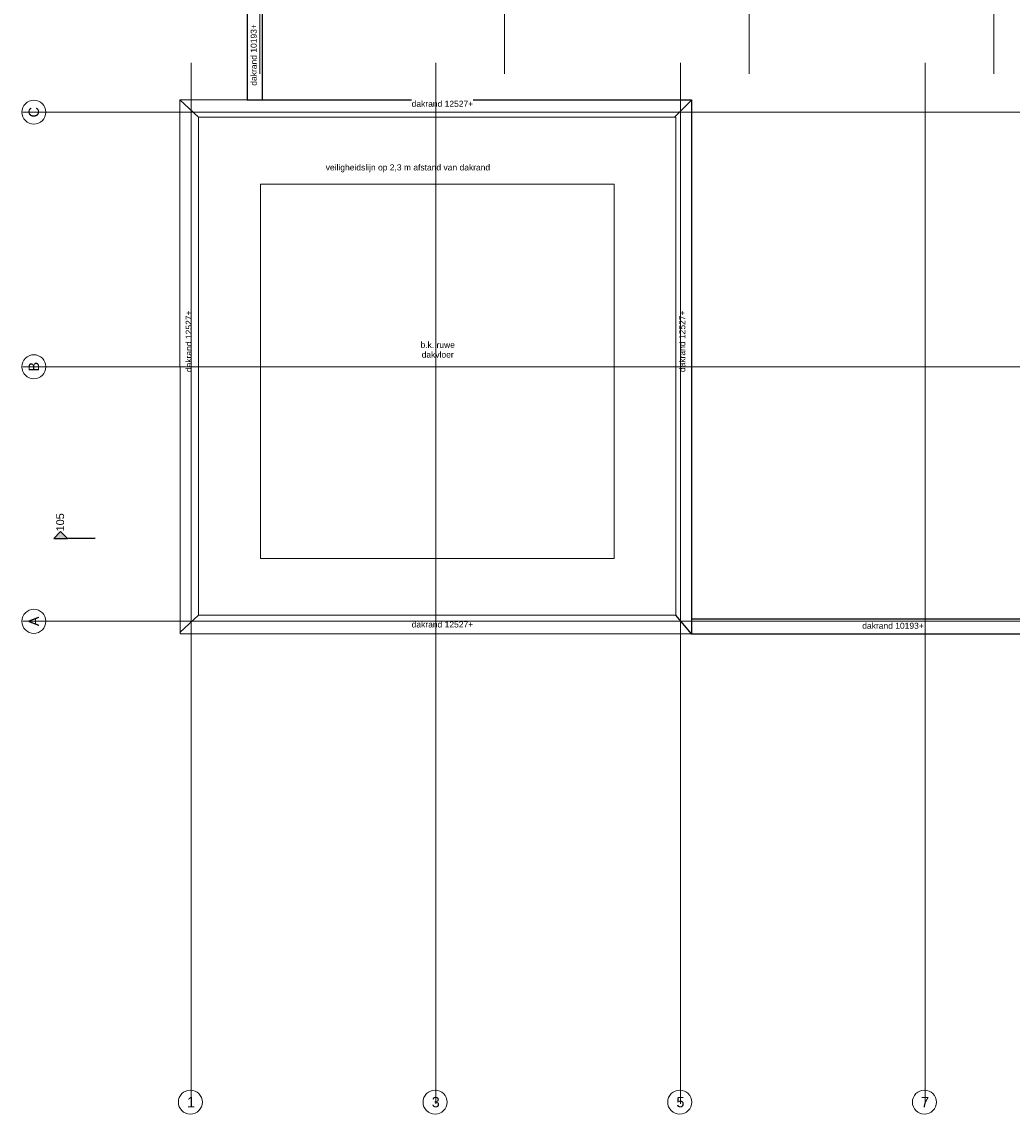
# Model space of a CAD drawing. Extents: x -38005 to 156061, y -31182 to 68140.
# Tile 1 of 48: x -38005 to -9146, y -16425 to 15390. Entities that reach past the tile are written whole.
import ezdxf
from ezdxf.enums import TextEntityAlignment as Align

# ---------------------------------------------------------------- set-up
doc = ezdxf.new("R2010")
doc.units = 0
doc.header["$LTSCALE"] = 50
doc.set_wipeout_variables(frame=1)
doc.linetypes.add('STYLE_11', pattern=[5, 3.888855, -0.416718, 0.277786, -0.416641])
for name, color, linetype in [('AB$1A---_ATTRIB050', 8, 'CONTINUOUS'), ('AL$1A---_ALGEMEEN', 8, 'CONTINUOUS'), ('AM$1A---_ARCERING', 8, 'CONTINUOUS'), ('AT$1A---_TEKST035', 8, 'CONTINUOUS'), ('BOUWKUNDIG', 8, 'CONTINUOUS')]:
    doc.layers.add(name, color=color, linetype=linetype)
doc.layers.add('stramienen', color=1, linetype='CONTINUOUS', lineweight=15)
doc.styles.add('Arial', font='ARIAL.TTF')
doc.styles.get("Standard").update_dxf_attribs({"font": 'ISOCP'})

# ---------------------------------------------------------------- blocks, each defined once
blk = doc.blocks.new('drsnd pijl')
at = {"layer": 'AM$1A---_ARCERING', "linetype": 'Continuous', "lineweight": 0}
blk.add_hatch(color=256, dxfattribs=at).paths.add_polyline_path([(1005, 442), (200, 442), (0, 242), (-200, 442), (200, 442)])
at = {"layer": 'AL$1A---_ALGEMEEN', "color": 0}
blk.add_lwpolyline([(1005, 442), (200, 442), (0, 242), (-200, 442), (200, 442)], dxfattribs=at)
at = {"layer": 'AL$1A---_ALGEMEEN', "color": 0, "style": 'Arial'}
blk.add_attdef('peil', text='', height=227, rotation=90, dxfattribs=at).set_placement((170, -290), align=Align.BOTTOM_LEFT)
at = {"layer": 'AL$1A---_ALGEMEEN', "color": 0, "flags": 1}
blk.add_attdef('onderdeel', (-200, -700), '', height=227, dxfattribs=at)
blk = doc.blocks.new('200254 W 213 09-03-2007')
at = {"layer": 'AL$1A---_ALGEMEEN'}
for p, q in [((18366.25, 3280.19), (18377.13, 3270.07)), ((18664.45, 3280.07), (18654.45, 3270.07)), ((18366.25, 2969.95), (18377.13, 2980.07)), ((18664.45, 2969.15), (18655.33, 2980.07))]:
    blk.add_line(p, q, dxfattribs=at)
at = {"layer": 'AL$1A---_ALGEMEEN', "flags": 128}
blk.add_lwpolyline([(18990.35, 3601.55), (18990.35, 4194.87), (18405.45, 4194.75), (18405.45, 3280.19), (18664.45, 3280.19), (18664.45, 2969.15), (18956.22, 2969.15), (18956.22, 3001.79), (18946.62, 3000.75), (18946.62, 3275.55)], dxfattribs=at)
at = {"layer": 'AL$1A---_ALGEMEEN'}
blk.add_lwpolyline([(18947.43, 3275.55), (18979.23, 3275.55), (18979.23, 3354.15), (18981.55, 3354.15), (18981.55, 4186.07), (18414.25, 4185.95), (18414.25, 3280.19), (18664.45, 3280.19), (18664.45, 2977.94), (18947.85, 2977.95), (18947.85, 3000.75), (18947.43, 3000.75)], close=True, dxfattribs=at)
at = {"layer": 'AL$1A---_ALGEMEEN', "lineweight": 5}
blk.add_lwpolyline([(18413.13, 3013.07), (18619.33, 3013.07), (18619.33, 3231.07), (18428.52, 3231.07), (18413.13, 3231.07)], close=True, dxfattribs=at)
at = {"layer": 'stramienen', "linetype": 'STYLE_11', "ltscale": 50}
for p, q in [((18555.35, 3295.43), (18555.35, 4240.03)), ((18697.95, 3295.43), (18697.95, 4240.03)), ((18840.55, 3295.43), (18840.55, 4240.03))]:
    blk.add_line(p, q, dxfattribs=at)
at = {"layer": 'AL$1A---_ALGEMEEN'}
ref = blk.add_blockref('drsnd pijl', (18296.71, 3033.55), dxfattribs=dict(at, xscale=-0.02, yscale=0.02, zscale=0.02, rotation=179.9990281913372))
ref.add_attrib('peil', '105', dxfattribs={"layer": 'AB$1A---_ATTRIB050', "height": 4.546, "rotation": 89.99903, "style": 'Arial'}).set_placement((18300.11, 3028.81), align=Align.BOTTOM_LEFT)
at = {"linetype": 'Continuous'}
for points in [[(18281.13, 3280.05), (18281.31, 3280.04), (18281.48, 3280.04), (18281.65, 3280.03), (18281.82, 3280.01), (18281.99, 3279.99), (18282.16, 3279.97), (18282.33, 3279.94), (18282.5, 3279.91), (18282.67, 3279.88), (18282.83, 3279.84), (18283, 3279.79), (18283.17, 3279.74), (18283.33, 3279.69), (18283.49, 3279.64), (18283.65, 3279.58), (18283.81, 3279.51), (18283.97, 3279.44), (18284.13, 3279.37), (18284.28, 3279.3), (18284.43, 3279.22), (18284.58, 3279.14), (18284.73, 3279.05), (18284.88, 3278.96), (18285.02, 3278.87), (18285.16, 3278.77), (18285.3, 3278.67), (18285.44, 3278.56), (18285.57, 3278.46), (18285.71, 3278.35), (18285.83, 3278.23), (18285.96, 3278.12), (18286.08, 3278), (18286.2, 3277.87), (18286.32, 3277.75), (18286.43, 3277.62), (18286.54, 3277.49), (18286.65, 3277.35), (18286.76, 3277.22), (18286.86, 3277.08), (18286.95, 3276.93), (18287.05, 3276.79), (18287.14, 3276.64), (18287.22, 3276.5), (18287.31, 3276.35), (18287.39, 3276.19), (18287.46, 3276.04), (18287.53, 3275.88), (18287.6, 3275.72), (18287.66, 3275.56), (18287.72, 3275.4), (18287.78, 3275.24), (18287.83, 3275.08), (18287.88, 3274.91), (18287.92, 3274.75), (18287.96, 3274.58), (18288, 3274.41), (18288.03, 3274.24), (18288.06, 3274.07), (18288.08, 3273.9), (18288.1, 3273.73), (18288.11, 3273.56), (18288.13, 3273.39), (18288.13, 3273.22), (18288.13, 3273.05), (18288.13, 3272.87), (18288.13, 3272.7), (18288.11, 3272.53), (18288.1, 3272.36), (18288.08, 3272.19), (18288.06, 3272.02), (18288.03, 3271.85), (18288, 3271.68), (18287.96, 3271.51), (18287.92, 3271.34), (18287.88, 3271.18), (18287.83, 3271.01), (18287.78, 3270.85), (18287.72, 3270.69), (18287.66, 3270.53), (18287.6, 3270.37), (18287.53, 3270.21), (18287.46, 3270.05), (18287.39, 3269.9), (18287.31, 3269.75), (18287.22, 3269.6), (18287.14, 3269.45), (18287.05, 3269.3), (18286.95, 3269.16), (18286.86, 3269.01), (18286.76, 3268.88), (18286.65, 3268.74), (18286.54, 3268.6), (18286.43, 3268.47), (18286.32, 3268.34), (18286.2, 3268.22), (18286.08, 3268.1), (18285.96, 3267.98), (18285.83, 3267.86), (18285.71, 3267.74), (18285.57, 3267.63), (18285.44, 3267.53), (18285.3, 3267.42), (18285.16, 3267.32), (18285.02, 3267.23), (18284.88, 3267.13), (18284.73, 3267.04), (18284.58, 3266.95), (18284.43, 3266.87), (18284.28, 3266.79), (18284.13, 3266.72), (18283.97, 3266.65), (18283.81, 3266.58), (18283.65, 3266.51), (18283.49, 3266.45), (18283.33, 3266.4), (18283.17, 3266.35), (18283, 3266.3), (18282.83, 3266.26), (18282.67, 3266.22), (18282.5, 3266.18), (18282.33, 3266.15), (18282.16, 3266.12), (18281.99, 3266.1), (18281.82, 3266.08), (18281.65, 3266.06), (18281.48, 3266.05), (18281.31, 3266.05), (18281.13, 3266.05), (18280.96, 3266.05), (18280.79, 3266.05), (18280.62, 3266.06), (18280.45, 3266.08), (18280.28, 3266.1), (18280.11, 3266.12), (18279.94, 3266.15), (18279.77, 3266.18), (18279.6, 3266.22), (18279.43, 3266.26), (18279.27, 3266.3), (18279.1, 3266.35), (18278.94, 3266.4), (18278.78, 3266.45), (18278.61, 3266.51), (18278.45, 3266.58), (18278.3, 3266.65), (18278.14, 3266.72), (18277.99, 3266.79), (18277.83, 3266.87), (18277.68, 3266.95), (18277.53, 3267.04), (18277.39, 3267.13), (18277.24, 3267.23), (18277.1, 3267.32), (18276.96, 3267.42), (18276.83, 3267.53), (18276.69, 3267.63), (18276.56, 3267.74), (18276.43, 3267.86), (18276.31, 3267.98), (18276.18, 3268.1), (18276.06, 3268.22), (18275.95, 3268.34), (18275.83, 3268.47), (18275.72, 3268.6), (18275.62, 3268.74), (18275.51, 3268.88), (18275.41, 3269.01), (18275.31, 3269.16), (18275.22, 3269.3), (18275.13, 3269.45), (18275.04, 3269.6), (18274.96, 3269.75), (18274.88, 3269.9), (18274.81, 3270.05), (18274.73, 3270.21), (18274.67, 3270.37), (18274.6, 3270.53), (18274.54, 3270.69), (18274.49, 3270.85), (18274.44, 3271.01), (18274.39, 3271.18), (18274.34, 3271.34), (18274.3, 3271.51), (18274.27, 3271.68), (18274.24, 3271.85), (18274.21, 3272.02), (18274.19, 3272.19), (18274.17, 3272.36), (18274.15, 3272.53), (18274.14, 3272.7), (18274.14, 3272.87), (18274.13, 3273.05), (18274.14, 3273.22), (18274.14, 3273.39), (18274.15, 3273.56), (18274.17, 3273.73), (18274.19, 3273.9), (18274.21, 3274.07), (18274.24, 3274.24), (18274.27, 3274.41), (18274.3, 3274.58), (18274.34, 3274.75), (18274.39, 3274.91), (18274.44, 3275.08), (18274.49, 3275.24), (18274.54, 3275.4), (18274.6, 3275.56), (18274.67, 3275.72), (18274.73, 3275.88), (18274.81, 3276.04), (18274.88, 3276.19), (18274.96, 3276.35), (18275.04, 3276.5), (18275.13, 3276.64), (18275.22, 3276.79), (18275.31, 3276.93), (18275.41, 3277.08), (18275.51, 3277.22), (18275.62, 3277.35), (18275.72, 3277.49), (18275.83, 3277.62), (18275.95, 3277.75), (18276.06, 3277.87), (18276.18, 3278), (18276.31, 3278.12), (18276.43, 3278.23), (18276.56, 3278.35), (18276.69, 3278.46), (18276.83, 3278.56), (18276.96, 3278.67), (18277.1, 3278.77), (18277.24, 3278.87), (18277.39, 3278.96), (18277.53, 3279.05), (18277.68, 3279.14), (18277.83, 3279.22), (18277.99, 3279.3), (18278.14, 3279.37), (18278.3, 3279.44), (18278.45, 3279.51), (18278.61, 3279.58), (18278.78, 3279.64), (18278.94, 3279.69), (18279.1, 3279.74), (18279.27, 3279.79), (18279.43, 3279.84), (18279.6, 3279.88), (18279.77, 3279.91), (18279.94, 3279.94), (18280.11, 3279.97), (18280.28, 3279.99), (18280.45, 3280.01), (18280.62, 3280.03), (18280.79, 3280.04), (18280.96, 3280.04)], [(18281.13, 3131.75), (18281.31, 3131.74), (18281.48, 3131.74), (18281.65, 3131.73), (18281.82, 3131.71), (18281.99, 3131.69), (18282.16, 3131.67), (18282.33, 3131.64), (18282.5, 3131.61), (18282.67, 3131.58), (18282.83, 3131.54), (18283, 3131.49), (18283.17, 3131.44), (18283.33, 3131.39), (18283.49, 3131.34), (18283.65, 3131.28), (18283.81, 3131.21), (18283.97, 3131.14), (18284.13, 3131.07), (18284.28, 3131), (18284.43, 3130.92), (18284.58, 3130.84), (18284.73, 3130.75), (18284.88, 3130.66), (18285.02, 3130.57), (18285.16, 3130.47), (18285.3, 3130.37), (18285.44, 3130.26), (18285.57, 3130.16), (18285.71, 3130.05), (18285.83, 3129.93), (18285.96, 3129.82), (18286.08, 3129.7), (18286.2, 3129.57), (18286.32, 3129.45), (18286.43, 3129.32), (18286.54, 3129.19), (18286.65, 3129.05), (18286.76, 3128.92), (18286.86, 3128.78), (18286.95, 3128.63), (18287.05, 3128.49), (18287.14, 3128.34), (18287.22, 3128.2), (18287.31, 3128.05), (18287.39, 3127.89), (18287.46, 3127.74), (18287.53, 3127.58), (18287.6, 3127.42), (18287.66, 3127.26), (18287.72, 3127.1), (18287.78, 3126.94), (18287.83, 3126.78), (18287.88, 3126.61), (18287.92, 3126.45), (18287.96, 3126.28), (18288, 3126.11), (18288.03, 3125.94), (18288.06, 3125.77), (18288.08, 3125.6), (18288.1, 3125.43), (18288.11, 3125.26), (18288.13, 3125.09), (18288.13, 3124.92), (18288.13, 3124.75), (18288.13, 3124.57), (18288.13, 3124.4), (18288.11, 3124.23), (18288.1, 3124.06), (18288.08, 3123.89), (18288.06, 3123.72), (18288.03, 3123.55), (18288, 3123.38), (18287.96, 3123.21), (18287.92, 3123.04), (18287.88, 3122.88), (18287.83, 3122.71), (18287.78, 3122.55), (18287.72, 3122.39), (18287.66, 3122.23), (18287.6, 3122.07), (18287.53, 3121.91), (18287.46, 3121.75), (18287.39, 3121.6), (18287.31, 3121.45), (18287.22, 3121.3), (18287.14, 3121.15), (18287.05, 3121), (18286.95, 3120.86), (18286.86, 3120.71), (18286.76, 3120.58), (18286.65, 3120.44), (18286.54, 3120.3), (18286.43, 3120.17), (18286.32, 3120.04), (18286.2, 3119.92), (18286.08, 3119.8), (18285.96, 3119.68), (18285.83, 3119.56), (18285.71, 3119.44), (18285.57, 3119.33), (18285.44, 3119.23), (18285.3, 3119.12), (18285.16, 3119.02), (18285.02, 3118.93), (18284.88, 3118.83), (18284.73, 3118.74), (18284.58, 3118.65), (18284.43, 3118.57), (18284.28, 3118.49), (18284.13, 3118.42), (18283.97, 3118.35), (18283.81, 3118.28), (18283.65, 3118.21), (18283.49, 3118.15), (18283.33, 3118.1), (18283.17, 3118.05), (18283, 3118), (18282.83, 3117.96), (18282.67, 3117.92), (18282.5, 3117.88), (18282.33, 3117.85), (18282.16, 3117.82), (18281.99, 3117.8), (18281.82, 3117.78), (18281.65, 3117.76), (18281.48, 3117.75), (18281.31, 3117.75), (18281.13, 3117.75), (18280.96, 3117.75), (18280.79, 3117.75), (18280.62, 3117.76), (18280.45, 3117.78), (18280.28, 3117.8), (18280.11, 3117.82), (18279.94, 3117.85), (18279.77, 3117.88), (18279.6, 3117.92), (18279.43, 3117.96), (18279.27, 3118), (18279.1, 3118.05), (18278.94, 3118.1), (18278.78, 3118.15), (18278.61, 3118.21), (18278.45, 3118.28), (18278.3, 3118.35), (18278.14, 3118.42), (18277.99, 3118.49), (18277.83, 3118.57), (18277.68, 3118.65), (18277.53, 3118.74), (18277.39, 3118.83), (18277.24, 3118.93), (18277.1, 3119.02), (18276.96, 3119.12), (18276.83, 3119.23), (18276.69, 3119.33), (18276.56, 3119.44), (18276.43, 3119.56), (18276.31, 3119.68), (18276.18, 3119.8), (18276.06, 3119.92), (18275.95, 3120.04), (18275.83, 3120.17), (18275.72, 3120.3), (18275.62, 3120.44), (18275.51, 3120.58), (18275.41, 3120.71), (18275.31, 3120.86), (18275.22, 3121), (18275.13, 3121.15), (18275.04, 3121.3), (18274.96, 3121.45), (18274.88, 3121.6), (18274.81, 3121.75), (18274.73, 3121.91), (18274.67, 3122.07), (18274.6, 3122.23), (18274.54, 3122.39), (18274.49, 3122.55), (18274.44, 3122.71), (18274.39, 3122.88), (18274.34, 3123.04), (18274.3, 3123.21), (18274.27, 3123.38), (18274.24, 3123.55), (18274.21, 3123.72), (18274.19, 3123.89), (18274.17, 3124.06), (18274.15, 3124.23), (18274.14, 3124.4), (18274.14, 3124.57), (18274.13, 3124.75), (18274.14, 3124.92), (18274.14, 3125.09), (18274.15, 3125.26), (18274.17, 3125.43), (18274.19, 3125.6), (18274.21, 3125.77), (18274.24, 3125.94), (18274.27, 3126.11), (18274.3, 3126.28), (18274.34, 3126.45), (18274.39, 3126.61), (18274.44, 3126.78), (18274.49, 3126.94), (18274.54, 3127.1), (18274.6, 3127.26), (18274.67, 3127.42), (18274.73, 3127.58), (18274.81, 3127.74), (18274.88, 3127.89), (18274.96, 3128.05), (18275.04, 3128.2), (18275.13, 3128.34), (18275.22, 3128.49), (18275.31, 3128.63), (18275.41, 3128.78), (18275.51, 3128.92), (18275.62, 3129.05), (18275.72, 3129.19), (18275.83, 3129.32), (18275.95, 3129.45), (18276.06, 3129.57), (18276.18, 3129.7), (18276.31, 3129.82), (18276.43, 3129.93), (18276.56, 3130.05), (18276.69, 3130.16), (18276.83, 3130.26), (18276.96, 3130.37), (18277.1, 3130.47), (18277.24, 3130.57), (18277.39, 3130.66), (18277.53, 3130.75), (18277.68, 3130.84), (18277.83, 3130.92), (18277.99, 3131), (18278.14, 3131.07), (18278.3, 3131.14), (18278.45, 3131.21), (18278.61, 3131.28), (18278.78, 3131.34), (18278.94, 3131.39), (18279.1, 3131.44), (18279.27, 3131.49), (18279.43, 3131.54), (18279.6, 3131.58), (18279.77, 3131.61), (18279.94, 3131.64), (18280.11, 3131.67), (18280.28, 3131.69), (18280.45, 3131.71), (18280.62, 3131.73), (18280.79, 3131.74), (18280.96, 3131.74)], [(18281.13, 2983.45), (18281.31, 2983.44), (18281.48, 2983.44), (18281.65, 2983.43), (18281.82, 2983.41), (18281.99, 2983.39), (18282.16, 2983.37), (18282.33, 2983.34), (18282.5, 2983.31), (18282.67, 2983.28), (18282.83, 2983.24), (18283, 2983.19), (18283.17, 2983.14), (18283.33, 2983.09), (18283.49, 2983.04), (18283.65, 2982.98), (18283.81, 2982.91), (18283.97, 2982.84), (18284.13, 2982.77), (18284.28, 2982.7), (18284.43, 2982.62), (18284.58, 2982.54), (18284.73, 2982.45), (18284.88, 2982.36), (18285.02, 2982.27), (18285.16, 2982.17), (18285.3, 2982.07), (18285.44, 2981.96), (18285.57, 2981.86), (18285.71, 2981.75), (18285.83, 2981.63), (18285.96, 2981.52), (18286.08, 2981.4), (18286.2, 2981.27), (18286.32, 2981.15), (18286.43, 2981.02), (18286.54, 2980.89), (18286.65, 2980.75), (18286.76, 2980.62), (18286.86, 2980.48), (18286.95, 2980.33), (18287.05, 2980.19), (18287.14, 2980.04), (18287.22, 2979.9), (18287.31, 2979.75), (18287.39, 2979.59), (18287.46, 2979.44), (18287.53, 2979.28), (18287.6, 2979.12), (18287.66, 2978.96), (18287.72, 2978.8), (18287.78, 2978.64), (18287.83, 2978.48), (18287.88, 2978.31), (18287.92, 2978.15), (18287.96, 2977.98), (18288, 2977.81), (18288.03, 2977.64), (18288.06, 2977.47), (18288.08, 2977.3), (18288.1, 2977.13), (18288.11, 2976.96), (18288.13, 2976.79), (18288.13, 2976.62), (18288.13, 2976.45), (18288.13, 2976.27), (18288.13, 2976.1), (18288.11, 2975.93), (18288.1, 2975.76), (18288.08, 2975.59), (18288.06, 2975.42), (18288.03, 2975.25), (18288, 2975.08), (18287.96, 2974.91), (18287.92, 2974.74), (18287.88, 2974.58), (18287.83, 2974.41), (18287.78, 2974.25), (18287.72, 2974.09), (18287.66, 2973.93), (18287.6, 2973.77), (18287.53, 2973.61), (18287.46, 2973.45), (18287.39, 2973.3), (18287.31, 2973.15), (18287.22, 2973), (18287.14, 2972.85), (18287.05, 2972.7), (18286.95, 2972.56), (18286.86, 2972.41), (18286.76, 2972.28), (18286.65, 2972.14), (18286.54, 2972), (18286.43, 2971.87), (18286.32, 2971.74), (18286.2, 2971.62), (18286.08, 2971.5), (18285.96, 2971.38), (18285.83, 2971.26), (18285.71, 2971.14), (18285.57, 2971.03), (18285.44, 2970.93), (18285.3, 2970.82), (18285.16, 2970.72), (18285.02, 2970.63), (18284.88, 2970.53), (18284.73, 2970.44), (18284.58, 2970.35), (18284.43, 2970.27), (18284.28, 2970.19), (18284.13, 2970.12), (18283.97, 2970.05), (18283.81, 2969.98), (18283.65, 2969.91), (18283.49, 2969.85), (18283.33, 2969.8), (18283.17, 2969.75), (18283, 2969.7), (18282.83, 2969.66), (18282.67, 2969.62), (18282.5, 2969.58), (18282.33, 2969.55), (18282.16, 2969.52), (18281.99, 2969.5), (18281.82, 2969.48), (18281.65, 2969.46), (18281.48, 2969.45), (18281.31, 2969.45), (18281.13, 2969.45), (18280.96, 2969.45), (18280.79, 2969.45), (18280.62, 2969.46), (18280.45, 2969.48), (18280.28, 2969.5), (18280.11, 2969.52), (18279.94, 2969.55), (18279.77, 2969.58), (18279.6, 2969.62), (18279.43, 2969.66), (18279.27, 2969.7), (18279.1, 2969.75), (18278.94, 2969.8), (18278.78, 2969.85), (18278.61, 2969.91), (18278.45, 2969.98), (18278.3, 2970.05), (18278.14, 2970.12), (18277.99, 2970.19), (18277.83, 2970.27), (18277.68, 2970.35), (18277.53, 2970.44), (18277.39, 2970.53), (18277.24, 2970.63), (18277.1, 2970.72), (18276.96, 2970.82), (18276.83, 2970.93), (18276.69, 2971.03), (18276.56, 2971.14), (18276.43, 2971.26), (18276.31, 2971.38), (18276.18, 2971.5), (18276.06, 2971.62), (18275.95, 2971.74), (18275.83, 2971.87), (18275.72, 2972), (18275.62, 2972.14), (18275.51, 2972.28), (18275.41, 2972.41), (18275.31, 2972.56), (18275.22, 2972.7), (18275.13, 2972.85), (18275.04, 2973), (18274.96, 2973.15), (18274.88, 2973.3), (18274.81, 2973.45), (18274.73, 2973.61), (18274.67, 2973.77), (18274.6, 2973.93), (18274.54, 2974.09), (18274.49, 2974.25), (18274.44, 2974.41), (18274.39, 2974.58), (18274.34, 2974.74), (18274.3, 2974.91), (18274.27, 2975.08), (18274.24, 2975.25), (18274.21, 2975.42), (18274.19, 2975.59), (18274.17, 2975.76), (18274.15, 2975.93), (18274.14, 2976.1), (18274.14, 2976.27), (18274.13, 2976.45), (18274.14, 2976.62), (18274.14, 2976.79), (18274.15, 2976.96), (18274.17, 2977.13), (18274.19, 2977.3), (18274.21, 2977.47), (18274.24, 2977.64), (18274.27, 2977.81), (18274.3, 2977.98), (18274.34, 2978.15), (18274.39, 2978.31), (18274.44, 2978.48), (18274.49, 2978.64), (18274.54, 2978.8), (18274.6, 2978.96), (18274.67, 2979.12), (18274.73, 2979.28), (18274.81, 2979.44), (18274.88, 2979.59), (18274.96, 2979.75), (18275.04, 2979.9), (18275.13, 2980.04), (18275.22, 2980.19), (18275.31, 2980.33), (18275.41, 2980.48), (18275.51, 2980.62), (18275.62, 2980.75), (18275.72, 2980.89), (18275.83, 2981.02), (18275.95, 2981.15), (18276.06, 2981.27), (18276.18, 2981.4), (18276.31, 2981.52), (18276.43, 2981.63), (18276.56, 2981.75), (18276.69, 2981.86), (18276.83, 2981.96), (18276.96, 2982.07), (18277.1, 2982.17), (18277.24, 2982.27), (18277.39, 2982.36), (18277.53, 2982.45), (18277.68, 2982.54), (18277.83, 2982.62), (18277.99, 2982.7), (18278.14, 2982.77), (18278.3, 2982.84), (18278.45, 2982.91), (18278.61, 2982.98), (18278.78, 2983.04), (18278.94, 2983.09), (18279.1, 2983.14), (18279.27, 2983.19), (18279.43, 2983.24), (18279.6, 2983.28), (18279.77, 2983.31), (18279.94, 2983.34), (18280.11, 2983.37), (18280.28, 2983.39), (18280.45, 2983.41), (18280.62, 2983.43), (18280.79, 2983.44), (18280.96, 2983.44)], [(18379.35, 2696.36), (18379.35, 2696.19), (18379.34, 2696.02), (18379.33, 2695.84), (18379.32, 2695.67), (18379.3, 2695.5), (18379.27, 2695.33), (18379.25, 2695.16), (18379.21, 2694.99), (18379.18, 2694.83), (18379.14, 2694.66), (18379.1, 2694.49), (18379.05, 2694.33), (18379, 2694.16), (18378.94, 2694), (18378.88, 2693.84), (18378.82, 2693.68), (18378.75, 2693.52), (18378.68, 2693.37), (18378.6, 2693.21), (18378.52, 2693.06), (18378.44, 2692.91), (18378.35, 2692.76), (18378.26, 2692.61), (18378.17, 2692.47), (18378.07, 2692.33), (18377.97, 2692.19), (18377.87, 2692.05), (18377.76, 2691.92), (18377.65, 2691.79), (18377.54, 2691.66), (18377.42, 2691.53), (18377.3, 2691.41), (18377.18, 2691.29), (18377.05, 2691.17), (18376.92, 2691.06), (18376.79, 2690.95), (18376.66, 2690.84), (18376.52, 2690.74), (18376.38, 2690.64), (18376.24, 2690.54), (18376.09, 2690.45), (18375.95, 2690.36), (18375.8, 2690.27), (18375.65, 2690.19), (18375.5, 2690.11), (18375.34, 2690.03), (18375.19, 2689.96), (18375.03, 2689.89), (18374.87, 2689.83), (18374.71, 2689.77), (18374.55, 2689.71), (18374.38, 2689.66), (18374.22, 2689.61), (18374.05, 2689.57), (18373.88, 2689.53), (18373.71, 2689.49), (18373.55, 2689.46), (18373.38, 2689.44), (18373.21, 2689.41), (18373.04, 2689.39), (18372.86, 2689.38), (18372.69, 2689.37), (18372.52, 2689.36), (18372.35, 2689.36), (18372.18, 2689.36), (18372.01, 2689.37), (18371.83, 2689.38), (18371.66, 2689.39), (18371.49, 2689.41), (18371.32, 2689.44), (18371.15, 2689.46), (18370.98, 2689.49), (18370.82, 2689.53), (18370.65, 2689.57), (18370.48, 2689.61), (18370.32, 2689.66), (18370.15, 2689.71), (18369.99, 2689.77), (18369.83, 2689.83), (18369.67, 2689.89), (18369.51, 2689.96), (18369.36, 2690.03), (18369.2, 2690.11), (18369.05, 2690.19), (18368.9, 2690.27), (18368.75, 2690.36), (18368.6, 2690.45), (18368.46, 2690.54), (18368.32, 2690.64), (18368.18, 2690.74), (18368.04, 2690.84), (18367.91, 2690.95), (18367.78, 2691.06), (18367.65, 2691.17), (18367.52, 2691.29), (18367.4, 2691.41), (18367.28, 2691.53), (18367.16, 2691.66), (18367.05, 2691.79), (18366.94, 2691.92), (18366.83, 2692.05), (18366.73, 2692.19), (18366.63, 2692.33), (18366.53, 2692.47), (18366.44, 2692.61), (18366.35, 2692.76), (18366.26, 2692.91), (18366.18, 2693.06), (18366.1, 2693.21), (18366.02, 2693.37), (18365.95, 2693.52), (18365.88, 2693.68), (18365.82, 2693.84), (18365.76, 2694), (18365.7, 2694.16), (18365.65, 2694.33), (18365.6, 2694.49), (18365.56, 2694.66), (18365.52, 2694.83), (18365.48, 2694.99), (18365.45, 2695.16), (18365.43, 2695.33), (18365.4, 2695.5), (18365.38, 2695.67), (18365.37, 2695.84), (18365.36, 2696.02), (18365.35, 2696.19), (18365.35, 2696.36), (18365.35, 2696.53), (18365.36, 2696.7), (18365.37, 2696.87), (18365.38, 2697.05), (18365.4, 2697.22), (18365.43, 2697.39), (18365.45, 2697.56), (18365.48, 2697.73), (18365.52, 2697.89), (18365.56, 2698.06), (18365.6, 2698.23), (18365.65, 2698.39), (18365.7, 2698.56), (18365.76, 2698.72), (18365.82, 2698.88), (18365.88, 2699.04), (18365.95, 2699.2), (18366.02, 2699.35), (18366.1, 2699.51), (18366.18, 2699.66), (18366.26, 2699.81), (18366.35, 2699.96), (18366.44, 2700.1), (18366.53, 2700.25), (18366.63, 2700.39), (18366.73, 2700.53), (18366.83, 2700.67), (18366.94, 2700.8), (18367.05, 2700.93), (18367.16, 2701.06), (18367.28, 2701.19), (18367.4, 2701.31), (18367.52, 2701.43), (18367.65, 2701.55), (18367.78, 2701.66), (18367.91, 2701.77), (18368.04, 2701.88), (18368.18, 2701.98), (18368.32, 2702.08), (18368.46, 2702.18), (18368.6, 2702.27), (18368.75, 2702.36), (18368.9, 2702.45), (18369.05, 2702.53), (18369.2, 2702.61), (18369.36, 2702.69), (18369.51, 2702.76), (18369.67, 2702.83), (18369.83, 2702.89), (18369.99, 2702.95), (18370.15, 2703.01), (18370.32, 2703.06), (18370.48, 2703.11), (18370.65, 2703.15), (18370.82, 2703.19), (18370.98, 2703.22), (18371.15, 2703.26), (18371.32, 2703.28), (18371.49, 2703.31), (18371.66, 2703.33), (18371.83, 2703.34), (18372.01, 2703.35), (18372.18, 2703.36), (18372.35, 2703.36), (18372.52, 2703.36), (18372.69, 2703.35), (18372.86, 2703.34), (18373.04, 2703.33), (18373.21, 2703.31), (18373.38, 2703.28), (18373.55, 2703.26), (18373.71, 2703.22), (18373.88, 2703.19), (18374.05, 2703.15), (18374.22, 2703.11), (18374.38, 2703.06), (18374.55, 2703.01), (18374.71, 2702.95), (18374.87, 2702.89), (18375.03, 2702.83), (18375.19, 2702.76), (18375.34, 2702.69), (18375.5, 2702.61), (18375.65, 2702.53), (18375.8, 2702.45), (18375.95, 2702.36), (18376.09, 2702.27), (18376.24, 2702.18), (18376.38, 2702.08), (18376.52, 2701.98), (18376.66, 2701.88), (18376.79, 2701.77), (18376.92, 2701.66), (18377.05, 2701.55), (18377.18, 2701.43), (18377.3, 2701.31), (18377.42, 2701.19), (18377.54, 2701.06), (18377.65, 2700.93), (18377.76, 2700.8), (18377.87, 2700.67), (18377.97, 2700.53), (18378.07, 2700.39), (18378.17, 2700.25), (18378.26, 2700.1), (18378.35, 2699.96), (18378.44, 2699.81), (18378.52, 2699.66), (18378.6, 2699.51), (18378.68, 2699.35), (18378.75, 2699.2), (18378.82, 2699.04), (18378.88, 2698.88), (18378.94, 2698.72), (18379, 2698.56), (18379.05, 2698.39), (18379.1, 2698.23), (18379.14, 2698.06), (18379.18, 2697.89), (18379.21, 2697.73), (18379.25, 2697.56), (18379.27, 2697.39), (18379.3, 2697.22), (18379.32, 2697.05), (18379.33, 2696.87), (18379.34, 2696.7), (18379.35, 2696.53)], [(18521.95, 2696.36), (18521.95, 2696.19), (18521.94, 2696.02), (18521.93, 2695.84), (18521.92, 2695.67), (18521.9, 2695.5), (18521.87, 2695.33), (18521.85, 2695.16), (18521.81, 2694.99), (18521.78, 2694.83), (18521.74, 2694.66), (18521.7, 2694.49), (18521.65, 2694.33), (18521.6, 2694.16), (18521.54, 2694), (18521.48, 2693.84), (18521.42, 2693.68), (18521.35, 2693.52), (18521.28, 2693.37), (18521.2, 2693.21), (18521.12, 2693.06), (18521.04, 2692.91), (18520.95, 2692.76), (18520.86, 2692.61), (18520.77, 2692.47), (18520.67, 2692.33), (18520.57, 2692.19), (18520.47, 2692.05), (18520.36, 2691.92), (18520.25, 2691.79), (18520.14, 2691.66), (18520.02, 2691.53), (18519.9, 2691.41), (18519.78, 2691.29), (18519.65, 2691.17), (18519.52, 2691.06), (18519.39, 2690.95), (18519.26, 2690.84), (18519.12, 2690.74), (18518.98, 2690.64), (18518.84, 2690.54), (18518.69, 2690.45), (18518.55, 2690.36), (18518.4, 2690.27), (18518.25, 2690.19), (18518.1, 2690.11), (18517.94, 2690.03), (18517.79, 2689.96), (18517.63, 2689.89), (18517.47, 2689.83), (18517.31, 2689.77), (18517.15, 2689.71), (18516.98, 2689.66), (18516.82, 2689.61), (18516.65, 2689.57), (18516.48, 2689.53), (18516.31, 2689.49), (18516.15, 2689.46), (18515.98, 2689.44), (18515.81, 2689.41), (18515.64, 2689.39), (18515.46, 2689.38), (18515.29, 2689.37), (18515.12, 2689.36), (18514.95, 2689.36), (18514.78, 2689.36), (18514.61, 2689.37), (18514.43, 2689.38), (18514.26, 2689.39), (18514.09, 2689.41), (18513.92, 2689.44), (18513.75, 2689.46), (18513.58, 2689.49), (18513.42, 2689.53), (18513.25, 2689.57), (18513.08, 2689.61), (18512.92, 2689.66), (18512.75, 2689.71), (18512.59, 2689.77), (18512.43, 2689.83), (18512.27, 2689.89), (18512.11, 2689.96), (18511.96, 2690.03), (18511.8, 2690.11), (18511.65, 2690.19), (18511.5, 2690.27), (18511.35, 2690.36), (18511.2, 2690.45), (18511.06, 2690.54), (18510.92, 2690.64), (18510.78, 2690.74), (18510.64, 2690.84), (18510.51, 2690.95), (18510.38, 2691.06), (18510.25, 2691.17), (18510.12, 2691.29), (18510, 2691.41), (18509.88, 2691.53), (18509.76, 2691.66), (18509.65, 2691.79), (18509.54, 2691.92), (18509.43, 2692.05), (18509.33, 2692.19), (18509.23, 2692.33), (18509.13, 2692.47), (18509.04, 2692.61), (18508.95, 2692.76), (18508.86, 2692.91), (18508.78, 2693.06), (18508.7, 2693.21), (18508.62, 2693.37), (18508.55, 2693.52), (18508.48, 2693.68), (18508.42, 2693.84), (18508.36, 2694), (18508.3, 2694.16), (18508.25, 2694.33), (18508.2, 2694.49), (18508.16, 2694.66), (18508.12, 2694.83), (18508.08, 2694.99), (18508.05, 2695.16), (18508.03, 2695.33), (18508, 2695.5), (18507.98, 2695.67), (18507.97, 2695.84), (18507.96, 2696.02), (18507.95, 2696.19), (18507.95, 2696.36), (18507.95, 2696.53), (18507.96, 2696.7), (18507.97, 2696.87), (18507.98, 2697.05), (18508, 2697.22), (18508.03, 2697.39), (18508.05, 2697.56), (18508.08, 2697.73), (18508.12, 2697.89), (18508.16, 2698.06), (18508.2, 2698.23), (18508.25, 2698.39), (18508.3, 2698.56), (18508.36, 2698.72), (18508.42, 2698.88), (18508.48, 2699.04), (18508.55, 2699.2), (18508.62, 2699.35), (18508.7, 2699.51), (18508.78, 2699.66), (18508.86, 2699.81), (18508.95, 2699.96), (18509.04, 2700.1), (18509.13, 2700.25), (18509.23, 2700.39), (18509.33, 2700.53), (18509.43, 2700.67), (18509.54, 2700.8), (18509.65, 2700.93), (18509.76, 2701.06), (18509.88, 2701.19), (18510, 2701.31), (18510.12, 2701.43), (18510.25, 2701.55), (18510.38, 2701.66), (18510.51, 2701.77), (18510.64, 2701.88), (18510.78, 2701.98), (18510.92, 2702.08), (18511.06, 2702.18), (18511.2, 2702.27), (18511.35, 2702.36), (18511.5, 2702.45), (18511.65, 2702.53), (18511.8, 2702.61), (18511.96, 2702.69), (18512.11, 2702.76), (18512.27, 2702.83), (18512.43, 2702.89), (18512.59, 2702.95), (18512.75, 2703.01), (18512.92, 2703.06), (18513.08, 2703.11), (18513.25, 2703.15), (18513.42, 2703.19), (18513.58, 2703.22), (18513.75, 2703.26), (18513.92, 2703.28), (18514.09, 2703.31), (18514.26, 2703.33), (18514.43, 2703.34), (18514.61, 2703.35), (18514.78, 2703.36), (18514.95, 2703.36), (18515.12, 2703.36), (18515.29, 2703.35), (18515.46, 2703.34), (18515.64, 2703.33), (18515.81, 2703.31), (18515.98, 2703.28), (18516.15, 2703.26), (18516.31, 2703.22), (18516.48, 2703.19), (18516.65, 2703.15), (18516.82, 2703.11), (18516.98, 2703.06), (18517.15, 2703.01), (18517.31, 2702.95), (18517.47, 2702.89), (18517.63, 2702.83), (18517.79, 2702.76), (18517.94, 2702.69), (18518.1, 2702.61), (18518.25, 2702.53), (18518.4, 2702.45), (18518.55, 2702.36), (18518.69, 2702.27), (18518.84, 2702.18), (18518.98, 2702.08), (18519.12, 2701.98), (18519.26, 2701.88), (18519.39, 2701.77), (18519.52, 2701.66), (18519.65, 2701.55), (18519.78, 2701.43), (18519.9, 2701.31), (18520.02, 2701.19), (18520.14, 2701.06), (18520.25, 2700.93), (18520.36, 2700.8), (18520.47, 2700.67), (18520.57, 2700.53), (18520.67, 2700.39), (18520.77, 2700.25), (18520.86, 2700.1), (18520.95, 2699.96), (18521.04, 2699.81), (18521.12, 2699.66), (18521.2, 2699.51), (18521.28, 2699.35), (18521.35, 2699.2), (18521.42, 2699.04), (18521.48, 2698.88), (18521.54, 2698.72), (18521.6, 2698.56), (18521.65, 2698.39), (18521.7, 2698.23), (18521.74, 2698.06), (18521.78, 2697.89), (18521.81, 2697.73), (18521.85, 2697.56), (18521.87, 2697.39), (18521.9, 2697.22), (18521.92, 2697.05), (18521.93, 2696.87), (18521.94, 2696.7), (18521.95, 2696.53)], [(18664.55, 2696.36), (18664.55, 2696.19), (18664.54, 2696.02), (18664.53, 2695.84), (18664.52, 2695.67), (18664.5, 2695.5), (18664.47, 2695.33), (18664.45, 2695.16), (18664.41, 2694.99), (18664.38, 2694.83), (18664.34, 2694.66), (18664.3, 2694.49), (18664.25, 2694.33), (18664.2, 2694.16), (18664.14, 2694), (18664.08, 2693.84), (18664.02, 2693.68), (18663.95, 2693.52), (18663.88, 2693.37), (18663.8, 2693.21), (18663.72, 2693.06), (18663.64, 2692.91), (18663.55, 2692.76), (18663.46, 2692.61), (18663.37, 2692.47), (18663.27, 2692.33), (18663.17, 2692.19), (18663.07, 2692.05), (18662.96, 2691.92), (18662.85, 2691.79), (18662.74, 2691.66), (18662.62, 2691.53), (18662.5, 2691.41), (18662.38, 2691.29), (18662.25, 2691.17), (18662.12, 2691.06), (18661.99, 2690.95), (18661.86, 2690.84), (18661.72, 2690.74), (18661.58, 2690.64), (18661.44, 2690.54), (18661.29, 2690.45), (18661.15, 2690.36), (18661, 2690.27), (18660.85, 2690.19), (18660.7, 2690.11), (18660.54, 2690.03), (18660.39, 2689.96), (18660.23, 2689.89), (18660.07, 2689.83), (18659.91, 2689.77), (18659.75, 2689.71), (18659.58, 2689.66), (18659.42, 2689.61), (18659.25, 2689.57), (18659.08, 2689.53), (18658.91, 2689.49), (18658.75, 2689.46), (18658.58, 2689.44), (18658.41, 2689.41), (18658.24, 2689.39), (18658.06, 2689.38), (18657.89, 2689.37), (18657.72, 2689.36), (18657.55, 2689.36), (18657.38, 2689.36), (18657.21, 2689.37), (18657.03, 2689.38), (18656.86, 2689.39), (18656.69, 2689.41), (18656.52, 2689.44), (18656.35, 2689.46), (18656.18, 2689.49), (18656.02, 2689.53), (18655.85, 2689.57), (18655.68, 2689.61), (18655.52, 2689.66), (18655.35, 2689.71), (18655.19, 2689.77), (18655.03, 2689.83), (18654.87, 2689.89), (18654.71, 2689.96), (18654.56, 2690.03), (18654.4, 2690.11), (18654.25, 2690.19), (18654.1, 2690.27), (18653.95, 2690.36), (18653.8, 2690.45), (18653.66, 2690.54), (18653.52, 2690.64), (18653.38, 2690.74), (18653.24, 2690.84), (18653.11, 2690.95), (18652.98, 2691.06), (18652.85, 2691.17), (18652.72, 2691.29), (18652.6, 2691.41), (18652.48, 2691.53), (18652.36, 2691.66), (18652.25, 2691.79), (18652.14, 2691.92), (18652.03, 2692.05), (18651.93, 2692.19), (18651.83, 2692.33), (18651.73, 2692.47), (18651.64, 2692.61), (18651.55, 2692.76), (18651.46, 2692.91), (18651.38, 2693.06), (18651.3, 2693.21), (18651.22, 2693.37), (18651.15, 2693.52), (18651.08, 2693.68), (18651.02, 2693.84), (18650.96, 2694), (18650.9, 2694.16), (18650.85, 2694.33), (18650.8, 2694.49), (18650.76, 2694.66), (18650.72, 2694.83), (18650.68, 2694.99), (18650.65, 2695.16), (18650.63, 2695.33), (18650.6, 2695.5), (18650.58, 2695.67), (18650.57, 2695.84), (18650.56, 2696.02), (18650.55, 2696.19), (18650.55, 2696.36), (18650.55, 2696.53), (18650.56, 2696.7), (18650.57, 2696.87), (18650.58, 2697.05), (18650.6, 2697.22), (18650.63, 2697.39), (18650.65, 2697.56), (18650.68, 2697.73), (18650.72, 2697.89), (18650.76, 2698.06), (18650.8, 2698.23), (18650.85, 2698.39), (18650.9, 2698.56), (18650.96, 2698.72), (18651.02, 2698.88), (18651.08, 2699.04), (18651.15, 2699.2), (18651.22, 2699.35), (18651.3, 2699.51), (18651.38, 2699.66), (18651.46, 2699.81), (18651.55, 2699.96), (18651.64, 2700.1), (18651.73, 2700.25), (18651.83, 2700.39), (18651.93, 2700.53), (18652.03, 2700.67), (18652.14, 2700.8), (18652.25, 2700.93), (18652.36, 2701.06), (18652.48, 2701.19), (18652.6, 2701.31), (18652.72, 2701.43), (18652.85, 2701.55), (18652.98, 2701.66), (18653.11, 2701.77), (18653.24, 2701.88), (18653.38, 2701.98), (18653.52, 2702.08), (18653.66, 2702.18), (18653.8, 2702.27), (18653.95, 2702.36), (18654.1, 2702.45), (18654.25, 2702.53), (18654.4, 2702.61), (18654.56, 2702.69), (18654.71, 2702.76), (18654.87, 2702.83), (18655.03, 2702.89), (18655.19, 2702.95), (18655.35, 2703.01), (18655.52, 2703.06), (18655.68, 2703.11), (18655.85, 2703.15), (18656.02, 2703.19), (18656.18, 2703.22), (18656.35, 2703.26), (18656.52, 2703.28), (18656.69, 2703.31), (18656.86, 2703.33), (18657.03, 2703.34), (18657.21, 2703.35), (18657.38, 2703.36), (18657.55, 2703.36), (18657.72, 2703.36), (18657.89, 2703.35), (18658.06, 2703.34), (18658.24, 2703.33), (18658.41, 2703.31), (18658.58, 2703.28), (18658.75, 2703.26), (18658.91, 2703.22), (18659.08, 2703.19), (18659.25, 2703.15), (18659.42, 2703.11), (18659.58, 2703.06), (18659.75, 2703.01), (18659.91, 2702.95), (18660.07, 2702.89), (18660.23, 2702.83), (18660.39, 2702.76), (18660.54, 2702.69), (18660.7, 2702.61), (18660.85, 2702.53), (18661, 2702.45), (18661.15, 2702.36), (18661.29, 2702.27), (18661.44, 2702.18), (18661.58, 2702.08), (18661.72, 2701.98), (18661.86, 2701.88), (18661.99, 2701.77), (18662.12, 2701.66), (18662.25, 2701.55), (18662.38, 2701.43), (18662.5, 2701.31), (18662.62, 2701.19), (18662.74, 2701.06), (18662.85, 2700.93), (18662.96, 2700.8), (18663.07, 2700.67), (18663.17, 2700.53), (18663.27, 2700.39), (18663.37, 2700.25), (18663.46, 2700.1), (18663.55, 2699.96), (18663.64, 2699.81), (18663.72, 2699.66), (18663.8, 2699.51), (18663.88, 2699.35), (18663.95, 2699.2), (18664.02, 2699.04), (18664.08, 2698.88), (18664.14, 2698.72), (18664.2, 2698.56), (18664.25, 2698.39), (18664.3, 2698.23), (18664.34, 2698.06), (18664.38, 2697.89), (18664.41, 2697.73), (18664.45, 2697.56), (18664.47, 2697.39), (18664.5, 2697.22), (18664.52, 2697.05), (18664.53, 2696.87), (18664.54, 2696.7), (18664.55, 2696.53)], [(18807.15, 2696.36), (18807.15, 2696.19), (18807.14, 2696.02), (18807.13, 2695.84), (18807.12, 2695.67), (18807.1, 2695.5), (18807.07, 2695.33), (18807.05, 2695.16), (18807.01, 2694.99), (18806.98, 2694.83), (18806.94, 2694.66), (18806.9, 2694.49), (18806.85, 2694.33), (18806.8, 2694.16), (18806.74, 2694), (18806.68, 2693.84), (18806.62, 2693.68), (18806.55, 2693.52), (18806.48, 2693.37), (18806.4, 2693.21), (18806.32, 2693.06), (18806.24, 2692.91), (18806.15, 2692.76), (18806.06, 2692.61), (18805.97, 2692.47), (18805.87, 2692.33), (18805.77, 2692.19), (18805.67, 2692.05), (18805.56, 2691.92), (18805.45, 2691.79), (18805.34, 2691.66), (18805.22, 2691.53), (18805.1, 2691.41), (18804.98, 2691.29), (18804.85, 2691.17), (18804.72, 2691.06), (18804.59, 2690.95), (18804.46, 2690.84), (18804.32, 2690.74), (18804.18, 2690.64), (18804.04, 2690.54), (18803.89, 2690.45), (18803.75, 2690.36), (18803.6, 2690.27), (18803.45, 2690.19), (18803.3, 2690.11), (18803.14, 2690.03), (18802.99, 2689.96), (18802.83, 2689.89), (18802.67, 2689.83), (18802.51, 2689.77), (18802.35, 2689.71), (18802.18, 2689.66), (18802.02, 2689.61), (18801.85, 2689.57), (18801.68, 2689.53), (18801.51, 2689.49), (18801.35, 2689.46), (18801.18, 2689.44), (18801.01, 2689.41), (18800.84, 2689.39), (18800.66, 2689.38), (18800.49, 2689.37), (18800.32, 2689.36), (18800.15, 2689.36), (18799.98, 2689.36), (18799.81, 2689.37), (18799.63, 2689.38), (18799.46, 2689.39), (18799.29, 2689.41), (18799.12, 2689.44), (18798.95, 2689.46), (18798.78, 2689.49), (18798.62, 2689.53), (18798.45, 2689.57), (18798.28, 2689.61), (18798.12, 2689.66), (18797.95, 2689.71), (18797.79, 2689.77), (18797.63, 2689.83), (18797.47, 2689.89), (18797.31, 2689.96), (18797.16, 2690.03), (18797, 2690.11), (18796.85, 2690.19), (18796.7, 2690.27), (18796.55, 2690.36), (18796.4, 2690.45), (18796.26, 2690.54), (18796.12, 2690.64), (18795.98, 2690.74), (18795.84, 2690.84), (18795.71, 2690.95), (18795.58, 2691.06), (18795.45, 2691.17), (18795.32, 2691.29), (18795.2, 2691.41), (18795.08, 2691.53), (18794.96, 2691.66), (18794.85, 2691.79), (18794.74, 2691.92), (18794.63, 2692.05), (18794.53, 2692.19), (18794.43, 2692.33), (18794.33, 2692.47), (18794.24, 2692.61), (18794.15, 2692.76), (18794.06, 2692.91), (18793.98, 2693.06), (18793.9, 2693.21), (18793.82, 2693.37), (18793.75, 2693.52), (18793.68, 2693.68), (18793.62, 2693.84), (18793.56, 2694), (18793.5, 2694.16), (18793.45, 2694.33), (18793.4, 2694.49), (18793.36, 2694.66), (18793.32, 2694.83), (18793.28, 2694.99), (18793.25, 2695.16), (18793.23, 2695.33), (18793.2, 2695.5), (18793.18, 2695.67), (18793.17, 2695.84), (18793.16, 2696.02), (18793.15, 2696.19), (18793.15, 2696.36), (18793.15, 2696.53), (18793.16, 2696.7), (18793.17, 2696.87), (18793.18, 2697.05), (18793.2, 2697.22), (18793.23, 2697.39), (18793.25, 2697.56), (18793.28, 2697.73), (18793.32, 2697.89), (18793.36, 2698.06), (18793.4, 2698.23), (18793.45, 2698.39), (18793.5, 2698.56), (18793.56, 2698.72), (18793.62, 2698.88), (18793.68, 2699.04), (18793.75, 2699.2), (18793.82, 2699.35), (18793.9, 2699.51), (18793.98, 2699.66), (18794.06, 2699.81), (18794.15, 2699.96), (18794.24, 2700.1), (18794.33, 2700.25), (18794.43, 2700.39), (18794.53, 2700.53), (18794.63, 2700.67), (18794.74, 2700.8), (18794.85, 2700.93), (18794.96, 2701.06), (18795.08, 2701.19), (18795.2, 2701.31), (18795.32, 2701.43), (18795.45, 2701.55), (18795.58, 2701.66), (18795.71, 2701.77), (18795.84, 2701.88), (18795.98, 2701.98), (18796.12, 2702.08), (18796.26, 2702.18), (18796.4, 2702.27), (18796.55, 2702.36), (18796.7, 2702.45), (18796.85, 2702.53), (18797, 2702.61), (18797.16, 2702.69), (18797.31, 2702.76), (18797.47, 2702.83), (18797.63, 2702.89), (18797.79, 2702.95), (18797.95, 2703.01), (18798.12, 2703.06), (18798.28, 2703.11), (18798.45, 2703.15), (18798.62, 2703.19), (18798.78, 2703.22), (18798.95, 2703.26), (18799.12, 2703.28), (18799.29, 2703.31), (18799.46, 2703.33), (18799.63, 2703.34), (18799.81, 2703.35), (18799.98, 2703.36), (18800.15, 2703.36), (18800.32, 2703.36), (18800.49, 2703.35), (18800.66, 2703.34), (18800.84, 2703.33), (18801.01, 2703.31), (18801.18, 2703.28), (18801.35, 2703.26), (18801.51, 2703.22), (18801.68, 2703.19), (18801.85, 2703.15), (18802.02, 2703.11), (18802.18, 2703.06), (18802.35, 2703.01), (18802.51, 2702.95), (18802.67, 2702.89), (18802.83, 2702.83), (18802.99, 2702.76), (18803.14, 2702.69), (18803.3, 2702.61), (18803.45, 2702.53), (18803.6, 2702.45), (18803.75, 2702.36), (18803.89, 2702.27), (18804.04, 2702.18), (18804.18, 2702.08), (18804.32, 2701.98), (18804.46, 2701.88), (18804.59, 2701.77), (18804.72, 2701.66), (18804.85, 2701.55), (18804.98, 2701.43), (18805.1, 2701.31), (18805.22, 2701.19), (18805.34, 2701.06), (18805.45, 2700.93), (18805.56, 2700.8), (18805.67, 2700.67), (18805.77, 2700.53), (18805.87, 2700.39), (18805.97, 2700.25), (18806.06, 2700.1), (18806.15, 2699.96), (18806.24, 2699.81), (18806.32, 2699.66), (18806.4, 2699.51), (18806.48, 2699.35), (18806.55, 2699.2), (18806.62, 2699.04), (18806.68, 2698.88), (18806.74, 2698.72), (18806.8, 2698.56), (18806.85, 2698.39), (18806.9, 2698.23), (18806.94, 2698.06), (18806.98, 2697.89), (18807.01, 2697.73), (18807.05, 2697.56), (18807.07, 2697.39), (18807.1, 2697.22), (18807.12, 2697.05), (18807.13, 2696.87), (18807.14, 2696.7), (18807.15, 2696.53)]]:
    blk.add_wipeout(points, dxfattribs=at).dxf.layer = 'AL$1A---_ALGEMEEN'
at = {"layer": 'stramienen'}
for p, q in [((18288.21, 3273.05), (18301.71, 3273.05)), ((18288.21, 3124.75), (18301.71, 3124.75)), ((18288.21, 2976.45), (18301.71, 2976.45)), ((18372.75, 2703.18), (18372.75, 2709.93)), ((18515.35, 2703.18), (18515.35, 2709.93)), ((18657.95, 2703.18), (18657.95, 2709.93)), ((18800.55, 2703.18), (18800.55, 2709.93))]:
    blk.add_line(p, q, dxfattribs=at)
for centre in [(18281.13, 3273.05), (18281.13, 3124.75), (18281.13, 2976.45), (18372.35, 2696.36), (18514.95, 2696.36), (18657.55, 2696.36), (18800.15, 2696.36)]:
    blk.add_circle(centre, 7, dxfattribs=at)
at = {"layer": 'stramienen', "char_height": 6.061, "attachment_point": 5, "rotation": 90, "line_spacing_factor": 0.967741, "style": 'Arial'}
for s, insert in [('{\\C1;\\lC}', (18281.13, 3273.05)), ('{\\C1;\\lB}', (18281.13, 3124.75)), ('{\\C1;\\lA}', (18281.13, 2976.45))]:
    blk.add_mtext(s, dxfattribs=dict(at, insert=insert))
at = {"layer": 'stramienen', "char_height": 6.061, "attachment_point": 2, "line_spacing_factor": 0.967741, "style": 'Arial'}
for s, insert in [('{\\C1;\\l1}', (18372.75, 2699.41)), ('{\\C1;\\l3}', (18515.35, 2699.41)), ('{\\C1;\\l5}', (18657.95, 2699.41)), ('{\\C1;\\l7}', (18800.55, 2699.41))]:
    blk.add_mtext(s, dxfattribs=dict(at, insert=insert))
at = {"linetype": 'Continuous'}
for points in [[(18412.22, 3288.47), (18412.22, 3324.28), (18406.54, 3324.28), (18406.54, 3288.47)], [(18451.24, 3237.92), (18547.05, 3237.92), (18547.05, 3243.6), (18451.24, 3243.6)], [(18763.93, 2970.89), (18799.74, 2970.89), (18799.74, 2976.57), (18763.93, 2976.57)]]:
    blk.add_wipeout(points, dxfattribs=at).dxf.layer = 'AL$1A---_ALGEMEEN'
at = {"layer": 'AL$1A---_ALGEMEEN', "lineweight": 5}
for points in [[(18366.33, 2969.15), (18664.45, 2969.15), (18664.45, 3280.19), (18421.33, 3280.19), (18366.25, 3280.19)], [(18377.13, 2980.07), (18655.33, 2980.07), (18655.33, 3270.07), (18428.52, 3270.07), (18377.13, 3270.07)]]:
    blk.add_lwpolyline(points, close=True, dxfattribs=at)
at = {"layer": 'stramienen', "linetype": 'STYLE_11', "ltscale": 50}
for p, q in [((18412.75, 3295.43), (18412.75, 4240.03)), ((18800.55, 2695.43), (18800.55, 3301.85))]:
    blk.add_line(p, q, dxfattribs=at)
at = {"layer": 'AT$1A---_TEKST035', "insert": (18407.5, 3288.47), "char_height": 3.5356, "attachment_point": 1, "rotation": 90, "line_spacing_factor": 0.967741, "style": 'Arial'}
blk.add_mtext('{\\C256;\\ldakrand 10193+}', dxfattribs=at)
at = {"layer": 'AT$1A---_TEKST035', "char_height": 3.5356, "attachment_point": 1, "line_spacing_factor": 0.967741, "style": 'Arial'}
for s, insert in [('{\\C256;\\lveiligheidslijn op 2,3 m afstand van dakrand}', (18451.24, 3242.64)), ('{\\C256;\\ldakrand 10193+}', (18763.93, 2975.62))]:
    blk.add_mtext(s, dxfattribs=dict(at, insert=insert))
at = {"linetype": 'Continuous'}
for points in [[(18501.33, 3274.98), (18537.14, 3274.98), (18537.14, 3280.66), (18501.33, 3280.66)], [(18374.31, 3121.63), (18374.31, 3157.44), (18368.63, 3157.44), (18368.63, 3121.63)], [(18661.96, 3121.63), (18661.96, 3157.44), (18656.28, 3157.44), (18656.28, 3121.63)], [(18501.33, 2971.69), (18537.14, 2971.69), (18537.14, 2977.36), (18501.33, 2977.36)]]:
    blk.add_wipeout(points, dxfattribs=at).dxf.layer = 'AL$1A---_ALGEMEEN'
blk.add_wipeout([(18505.8, 3128.96), (18527.19, 3128.96), (18527.19, 3140.32), (18505.8, 3140.32)]).dxf.layer = 'AL$1A---_ALGEMEEN'
at = {"layer": 'stramienen', "linetype": 'STYLE_11', "ltscale": 50}
for p, q in [((18372.75, 2695.43), (18372.75, 3301.85)), ((18515.35, 2695.43), (18515.35, 3301.85)), ((18657.95, 2695.43), (18657.95, 3301.85)), ((18274.75, 3273.05), (18988.75, 3273.05)), ((18274.75, 3124.75), (18988.75, 3124.75)), ((18274.75, 2976.45), (18988.75, 2976.45))]:
    blk.add_line(p, q, dxfattribs=at)
at = {"layer": 'AT$1A---_TEKST035', "char_height": 3.5356, "line_spacing_factor": 0.967741, "style": 'Arial'}
for s, insert, attachment_point in [('{\\C256;\\ldakrand 12527+}', (18501.33, 3279.7), 1), ('{\\C256;\\lb.k. ruwe \\Pdakvloer }', (18516.5, 3134.64), 5), ('{\\C256;\\ldakrand 12527+}', (18501.33, 2976.41), 1)]:
    blk.add_mtext(s, dxfattribs=dict(at, insert=insert, attachment_point=attachment_point))
at = {"layer": 'AT$1A---_TEKST035', "char_height": 3.5356, "attachment_point": 1, "rotation": 90, "line_spacing_factor": 0.967741, "style": 'Arial'}
for insert in [(18369.59, 3121.63), (18657.24, 3121.63)]:
    blk.add_mtext('{\\C256;\\ldakrand 12527+}', dxfattribs=dict(at, insert=insert))

msp = doc.modelspace()

# ---------------------------------------------------------------- block references
at = {"layer": 'BOUWKUNDIG', "xscale": 50, "yscale": 50, "zscale": 50}
msp.add_blockref('200254 W 213 09-03-2007', (-951711, -150893), dxfattribs=at)

doc.saveas('drawing.dxf')
